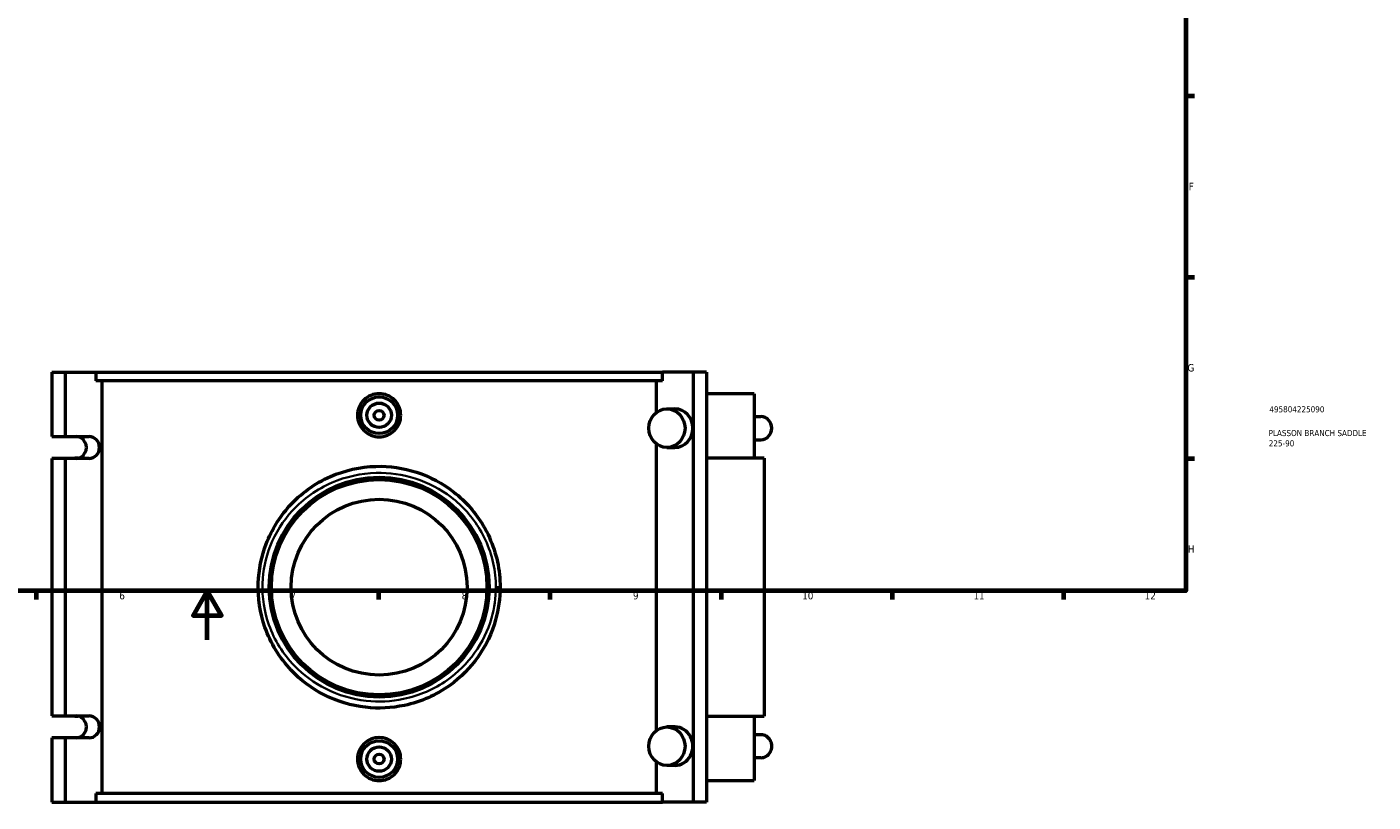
# Model space of a CAD drawing. Header units: millimetres. Extents: x -15 to 1162, y -66 to 1161.
# Tile 2 of 4: x 347 to 898, y -66 to 251. Entities that reach past the tile are written whole.
import ezdxf

# ---------------------------------------------------------------- set-up
doc = ezdxf.new("R2010")
doc.units = ezdxf.units.MM
for name, color, linetype, lineweight in [('Border (ANSI)', 7, 'Continuous', 70), ('Title (ISO)', 7, 'Continuous', 50), ('Visible (ANSI)', 7, 'Continuous', 50), ('Visible Narrow (ANSI)', 7, 'Continuous', 35)]:
    doc.layers.add(name, color=color, linetype=linetype, lineweight=lineweight)
doc.styles.add('Note Text (ANSI)', font='tahoma.ttf')
doc.styles.add('Note Text (ISO)', font='tahoma.ttf')

# ---------------------------------------------------------------- blocks, each defined once
blk = doc.blocks.new('Borders Default Border')
at = {"layer": 'Border (ANSI)'}
for p, q in [((821, 222.75), (824.45, 222.75)), ((821, 148.5), (824.45, 148.5)), ((821, 74.25), (824.45, 74.25)), ((350.42, 20), (350.42, 16.55)), ((490.58, 20), (490.58, 16.55)), ((560.67, 20), (560.67, 16.55)), ((630.75, 20), (630.75, 16.55)), ((700.83, 20), (700.83, 16.55)), ((770.92, 20), (770.92, 16.55))]:
    blk.add_line(p, q, dxfattribs=at)
at = {"layer": 'Border (ANSI)', "flags": 128}
for points in [[(20, 20), (20, 574), (821, 574), (821, 20), (20, 20)], [(420.5, 0), (420.5, 20), (414.73, 10), (426.27, 10), (420.5, 20)]]:
    blk.add_lwpolyline(points, dxfattribs=at)
at = {"layer": 'Border (ANSI)', "attachment_point": 7, "style": 'Note Text (ANSI)'}
for s, insert, char_height in [('F', (822.14, 184.1), 3.05), ('G', (821.66, 109.79), 3.05), ('H', (821.81, 35.6), 3.05), ('6', (384.49, 16.49), 3.05), ('7', (454.6, 16.55), 3.05), ('8', (524.63, 16.48), 3.05), ('9', (594.7, 16.49), 3.05), ('10', (663.96, 16.49), 3.048), ('11', (734.04, 16.55), 3.048), ('12', (804.13, 16.55), 3.048)]:
    blk.add_mtext(s, dxfattribs=dict(at, insert=insert, char_height=char_height))
blk = doc.blocks.new('Title Blocks ISO')
at = {"layer": 'Title (ISO)', "color": 232, "true_color": 0xca0064, "style": 'Note Text (ISO)'}
for tag, p in [('PART_NUMBER_001', (34.16, 73.13)), ('DESCRIPTION_001', (33.84, 63.4)), ('DESCRIPTION_002', (33.91, 59.18))]:
    blk.add_attdef(tag, p, '', height=2.5, dxfattribs=at)

msp = doc.modelspace()

# ---------------------------------------------------------------- linework, layer by layer
at = {"layer": 'Visible (ANSI)'}
for p, q in [((356.936, 109.529), (362.323, 109.529)), ((356.936, 109.529), (356.936, 83.229)), ((362.323, 109.529), (362.323, 83.229)), ((362.323, 109.529), (374.921, 109.529)), ((374.921, 109.529), (374.921, 106.009)), ((374.921, 109.529), (606.763, 109.529)), ((606.763, 106.009), (374.921, 106.009)), ((377.336, 106.009), (377.336, -62.951)), ((604.348, 93.085), (604.348, 106.009)), ((606.763, 106.009), (606.763, 109.529)), ((619.361, 109.529), (606.763, 109.529)), ((619.361, 109.529), (619.361, -66.471)), ((624.748, 109.529), (619.361, 109.529)), ((624.748, 109.529), (624.748, -66.471)), ((644.292, 100.729), (624.748, 100.729)), ((644.292, 100.729), (644.292, 74.329)), ((608.612, 94.524), (611.844, 94.524)), ((644.292, 91.374), (647.089, 91.374)), ((356.936, 83.229), (362.323, 83.229)), ((362.323, 83.229), (372.189, 83.229)), ((604.348, -37.155), (604.348, 80.212)), ((608.612, 78.774), (611.844, 78.774)), ((644.292, 81.924), (647.089, 81.924)), ((356.936, 74.229), (356.936, -31.171)), ((362.323, 74.229), (356.936, 74.229)), ((362.323, 74.229), (362.323, -31.171)), ((372.189, 74.229), (362.323, 74.229)), ((367.689, 74.329), (366.308, 74.329)), ((366.308, 74.329), (366.308, 74.229)), ((648.342, 74.329), (624.748, 74.329)), ((648.342, 74.329), (648.342, -31.271)), ((356.936, -31.171), (362.323, -31.171)), ((362.323, -31.171), (372.189, -31.171)), ((366.308, -31.171), (366.308, -31.271)), ((366.308, -31.271), (367.689, -31.271)), ((624.748, -31.271), (648.342, -31.271)), ((644.292, -31.271), (644.292, -57.671)), ((611.844, -35.716), (608.612, -35.716)), ((356.936, -40.171), (356.936, -66.471)), ((362.323, -40.171), (356.936, -40.171)), ((362.323, -40.171), (362.323, -66.471)), ((372.189, -40.171), (362.323, -40.171)), ((647.089, -38.866), (644.292, -38.866)), ((647.089, -48.316), (644.292, -48.316)), ((604.348, -62.951), (604.348, -50.028)), ((611.844, -51.466), (608.612, -51.466)), ((624.748, -57.671), (644.292, -57.671)), ((606.763, -62.951), (374.921, -62.951)), ((374.921, -62.951), (374.921, -66.471)), ((606.763, -66.471), (606.763, -62.951)), ((356.936, -66.471), (362.323, -66.471)), ((362.323, -66.471), (374.921, -66.471)), ((374.921, -66.471), (606.763, -66.471)), ((619.361, -66.471), (606.763, -66.471)), ((624.748, -66.471), (619.361, -66.471))]:
    msp.add_line(p, q, dxfattribs=at)
for centre, radius in [((490.842, 91.929), 7.5), ((490.842, 91.929), 5), ((490.842, 91.929), 2), ((490.842, 21.529), 45), ((490.842, 21.529), 44.1), ((490.842, 21.529), 36), ((490.842, -48.871), 7.5), ((490.842, -48.871), 5), ((490.842, -48.871), 2)]:
    msp.add_circle(centre, radius, dxfattribs=at)
for centre in [(608.612, 86.649), (608.612, -43.591)]:
    msp.add_ellipse(centre, major_axis=(0, -7.875), ratio=0.9396926, dxfattribs=at)
for centre, major_axis, start_param, end_param in [((611.844, 86.649), (0, 7.875), 3.1415927, 6.2831853), ((647.089, 86.649), (0, 4.725), 3.1415927, 6.2831853), ((366.803, 78.729), (0, -4.5), 0, 3.1415927), ((372.189, 78.729), (0, 4.5), 3.1415927, 6.2831853), ((366.803, -35.671), (0, -4.5), 0, 3.1415927), ((372.189, -35.671), (0, 4.5), 3.1415927, 6.2831853), ((611.844, -43.591), (0, -7.875), 0, 3.1415927), ((647.089, -43.591), (0, -4.725), 0, 3.1415927)]:
    msp.add_ellipse(centre, major_axis=major_axis, ratio=0.9396926, start_param=start_param, end_param=end_param, dxfattribs=at)
for points, knots in [([(499.681, 91.929), (499.681, 90.819), (499.458, 89.636), (498.552, 87.461), (497.869, 86.47), (496.298, 84.908), (495.305, 84.232), (493.131, 83.337), (491.949, 83.116), (489.735, 83.116), (488.553, 83.337), (486.379, 84.232), (485.386, 84.908), (483.815, 86.47), (483.132, 87.461), (482.226, 89.636), (482.003, 90.819), (482.003, 93.038), (482.226, 94.22), (483.13, 96.393), (483.812, 97.384), (485.383, 98.947), (486.376, 99.624), (488.552, 100.521), (489.734, 100.741), (491.95, 100.741), (493.132, 100.521), (495.308, 99.624), (496.301, 98.947), (497.872, 97.384), (498.554, 96.393), (499.458, 94.22), (499.681, 93.038), (499.681, 91.929)], [0, 0, 0, 0, 0.3329495, 0.3329495, 0.6658989, 0.6658989, 0.9980876, 0.9980876, 1.3302763, 1.3302763, 1.662465, 1.662465, 1.9946536, 1.9946536, 2.3276031, 2.3276031, 2.6605526, 2.6605526, 2.9932373, 2.9932373, 3.325922, 3.325922, 3.6583752, 3.6583752, 3.9908285, 3.9908285, 4.3232817, 4.3232817, 4.655735, 4.655735, 4.9884197, 4.9884197, 5.3211044, 5.3211044, 5.3211044, 5.3211044]), ([(540.342, 21.529), (540.342, 23.267), (540.25, 25.005), (539.327, 33.743), (537.068, 40.551), (530.404, 51.922), (526.262, 56.659), (516.844, 64.042), (511.662, 66.813), (500.808, 70.336), (495.167, 71.159), (483.119, 70.844), (476.735, 69.403), (464.486, 64.011), (458.736, 59.84), (450.057, 50.216), (446.845, 45.008), (442.682, 34.22), (441.554, 28.72), (441.166, 17.066), (442.113, 10.917), (446.427, -1.415), (450.125, -7.459), (458.736, -16.562), (463.287, -19.978), (473.579, -25.239), (479.369, -26.993), (490.594, -28.256), (495.989, -27.989), (507.872, -25.45), (514.212, -22.627), (524.198, -15.461), (528.133, -11.489), (534.529, -2.405), (536.976, 2.723), (539.716, 12.484), (540.342, 17.005), (540.342, 21.529)], [-45.2289376, -45.2289376, -45.2289376, -45.2289376, -44.7277733, -44.7277733, -42.6929852, -42.6929852, -40.8757849, -40.8757849, -39.1868853, -39.1868853, -37.5666336, -37.5666336, -35.7112791, -35.7112791, -33.673038, -33.673038, -31.9104163, -31.9104163, -30.3112442, -30.3112442, -28.5475195, -28.5475195, -26.5170146, -26.5170146, -24.8720311, -24.8720311, -23.1478169, -23.1478169, -21.6122374, -21.6122374, -19.6343481, -19.6343481, -18.0143809, -18.0143809, -16.3807341, -16.3807341, -15.0763125, -15.0763125, -15.0763125, -15.0763125]), ([(499.681, -48.871), (499.681, -49.98), (499.458, -51.162), (498.554, -53.336), (497.872, -54.326), (496.301, -55.889), (495.308, -56.566), (493.132, -57.463), (491.95, -57.684), (489.734, -57.684), (488.552, -57.463), (486.376, -56.566), (485.383, -55.889), (483.812, -54.326), (483.13, -53.336), (482.226, -51.162), (482.003, -49.98), (482.003, -48.871), (482.003, -47.761), (482.226, -46.578), (483.132, -44.404), (483.815, -43.412), (485.386, -41.85), (486.379, -41.175), (488.553, -40.279), (489.735, -40.059), (491.949, -40.059), (493.131, -40.279), (495.305, -41.175), (496.298, -41.85), (497.869, -43.412), (498.552, -44.404), (499.458, -46.578), (499.681, -47.761), (499.681, -48.871)], [2.6605526, 2.6605526, 2.6605526, 2.6605526, 2.9932373, 2.9932373, 3.325922, 3.325922, 3.6583752, 3.6583752, 3.9908285, 3.9908285, 4.3232817, 4.3232817, 4.655735, 4.655735, 4.9884197, 4.9884197, 5.3211044, 5.3211044, 5.3211044, 5.6540539, 5.6540539, 5.9870033, 5.9870033, 6.319192, 6.319192, 6.6513807, 6.6513807, 6.9835694, 6.9835694, 7.3157581, 7.3157581, 7.6487075, 7.6487075, 7.981657, 7.981657, 7.981657, 7.981657])]:
    msp.add_open_spline(points, degree=3, knots=knots, dxfattribs=at)
at = {"layer": 'Visible Narrow (ANSI)'}
msp.add_line((538.764, 21.529), (540.337, 21.529), dxfattribs=at)
msp.add_open_spline([(538.615, 21.529), (538.615, 17.252), (538.011, 12.977), (535.366, 3.748), (533.004, -1.1), (526.832, -9.688), (523.035, -13.443), (513.397, -20.219), (507.278, -22.888), (495.809, -25.288), (490.603, -25.54), (479.77, -24.346), (474.181, -22.688), (464.249, -17.714), (459.856, -14.484), (451.546, -5.878), (447.977, -0.164), (443.813, 11.496), (442.899, 17.309), (443.274, 28.328), (444.362, 33.528), (448.38, 43.728), (451.48, 48.652), (459.857, 57.75), (465.406, 61.693), (477.227, 66.791), (483.388, 68.154), (495.016, 68.451), (500.46, 67.674), (510.936, 64.343), (515.936, 61.723), (525.026, 54.743), (529.023, 50.265), (535.455, 39.514), (537.635, 33.077), (538.526, 24.815), (538.615, 23.172), (538.615, 21.529)], degree=3, knots=[15.0763125, 15.0763125, 15.0763125, 15.0763125, 16.3807341, 16.3807341, 18.0143809, 18.0143809, 19.6343481, 19.6343481, 21.6122374, 21.6122374, 23.1478169, 23.1478169, 24.8720311, 24.8720311, 26.5170146, 26.5170146, 28.5475195, 28.5475195, 30.3112442, 30.3112442, 31.9104163, 31.9104163, 33.673038, 33.673038, 35.7112791, 35.7112791, 37.5666336, 37.5666336, 39.1868853, 39.1868853, 40.8757849, 40.8757849, 42.6929852, 42.6929852, 44.7277733, 44.7277733, 45.2289376, 45.2289376, 45.2289376, 45.2289376], dxfattribs=at)

# ---------------------------------------------------------------- block references
msp.add_blockref('Borders Default Border', (0, 0))
msp.add_blockref('Title Blocks ISO', (821, 20)).add_auto_attribs({'PART_NUMBER_001': '495804225090', 'DESCRIPTION_001': 'PLASSON BRANCH SADDLE', 'DESCRIPTION_002': '225-90'})

doc.saveas('drawing.dxf')
